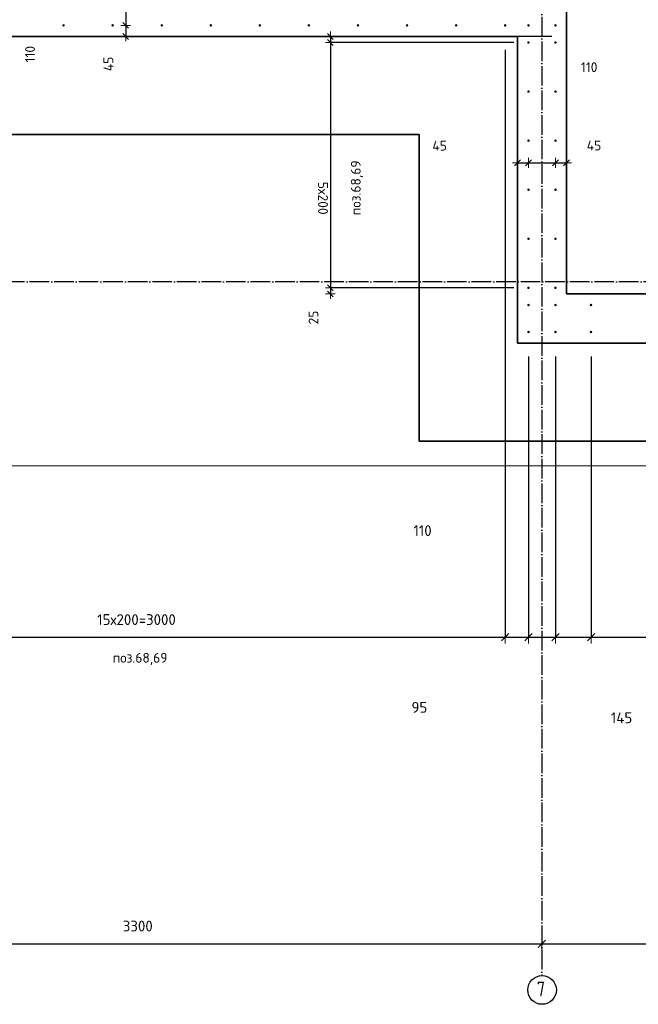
# Model space of a CAD drawing. Header units: millimetres. Extents: x -1001 to 124100, y -72947 to 40304.
# Tile 10 of 104: x 96321 to 98843, y -72946 to -68932. Entities that reach past the tile are written whole.
import ezdxf

# ---------------------------------------------------------------- set-up
doc = ezdxf.new("R2010")
doc.units = ezdxf.units.MM
doc.header["$PDMODE"] = 65
for name, pattern in [('______11', [100, 80, -10, 0, -10]), ('______5', [220, 160, -20, 20, -20]), ('________', [0])]:
    doc.linetypes.add(name, pattern=pattern)
for name, color, linetype, lineweight in [('Standard', 7, 'Continuous', 25), ('Арм.стержн. Выпуски', 180, 'Continuous', 35), ('Размерная линия_ общее', 7, 'Continuous', 13), ('Размерная линия_ общее_1', 7, 'Continuous', 13)]:
    doc.layers.add(name, color=color, linetype=linetype, lineweight=lineweight)
doc.layers.add('Осевая линия_ общее', color=7, linetype='______5', lineweight=13, true_color=0xa0a0a0)
doc.styles.add('ISOCPEUR', font='ISOCPEUR')
doc.dimstyles.new('DIMSTYLE_11', dxfattribs={"dimtxt": 40, "dimasz": 40, "dimexe": 0, "dimexo": 0, "dimgap": 20, "dimtad": 2, "dimdec": 0, "dimrnd": 5, "dimzin": 12, "dimdsep": 46, "dimtxsty": 'ISOCPEUR', "dimblk1": 'ALL_ML_STRICH', "dimblk2": 'ALL_ML_STRICH', "dimsah": 1, "dimcen": 0, "dimclrd": 7, "dimclre": 256, "dimclrt": 7, "dimadec": 0, "dimazin": 0, "dimtfac": 1, "dimtdec": 0, "dimtix": 1, "dimtmove": 2, "dimatfit": 3, "dimfxl": 0, "dimtvp": 1.2, "dimtzin": 0, "dimlwd": 0, "dimlwe": -3, "dimarcsym": 0})
doc.dimstyles.new('DIMSTYLE_20', dxfattribs={"dimtxt": 44, "dimasz": 50, "dimexe": 0, "dimexo": 0, "dimgap": 22, "dimtad": 2, "dimdec": 0, "dimrnd": 1, "dimzin": 12, "dimdsep": 46, "dimtxsty": 'ISOCPEUR', "dimblk1": 'ALL_ML_STRICH', "dimblk2": 'ALL_ML_STRICH', "dimsah": 1, "dimcen": 0, "dimclrd": 7, "dimclre": 256, "dimclrt": 7, "dimadec": 0, "dimazin": 0, "dimtfac": 1, "dimtdec": 0, "dimtix": 1, "dimtmove": 2, "dimatfit": 3, "dimfxl": 0, "dimtzin": 0, "dimlwd": 0, "dimlwe": -3, "dimarcsym": 0})
doc.dimstyles.new('DIMSTYLE_22', dxfattribs={"dimtxt": 44, "dimasz": 50, "dimexe": 0, "dimexo": 0, "dimgap": 22, "dimtad": 2, "dimdec": 0, "dimrnd": 1, "dimzin": 12, "dimdsep": 46, "dimtxsty": 'ISOCPEUR', "dimblk1": 'ALL_ML_STRICH', "dimblk2": 'ALL_ML_STRICH', "dimsah": 1, "dimcen": 0, "dimclrd": 7, "dimclre": 256, "dimclrt": 7, "dimadec": 0, "dimazin": 0, "dimtfac": 1, "dimtdec": 0, "dimtix": 1, "dimtmove": 2, "dimatfit": 3, "dimfxl": 0, "dimtvp": 1.2, "dimtzin": 0, "dimlwd": 0, "dimlwe": -3, "dimarcsym": 0})
doc.dimstyles.new('DIMSTYLE_24', dxfattribs={"dimtxt": 44, "dimasz": 50, "dimexe": 0, "dimexo": 0, "dimgap": 22, "dimtad": 0, "dimdec": 0, "dimrnd": 1, "dimzin": 12, "dimdsep": 46, "dimtxsty": 'ISOCPEUR', "dimblk1": 'ALL_ML_STRICH', "dimblk2": 'ALL_ML_STRICH', "dimsah": 1, "dimcen": 0, "dimclrd": 7, "dimclre": 256, "dimclrt": 7, "dimadec": 0, "dimazin": 0, "dimtfac": 1, "dimtdec": 0, "dimtix": 1, "dimtmove": 2, "dimatfit": 3, "dimfxl": 0, "dimtzin": 0, "dimlwd": 0, "dimlwe": -3, "dimarcsym": 0})
doc.dimstyles.new('DIMSTYLE_3', dxfattribs={"dimtxt": 44, "dimasz": 50, "dimexe": 0, "dimexo": 0, "dimgap": 22, "dimtad": 2, "dimdec": 0, "dimrnd": 5, "dimzin": 12, "dimdsep": 46, "dimtxsty": 'ISOCPEUR', "dimblk1": 'ALL_ML_STRICH', "dimblk2": 'ALL_ML_STRICH', "dimsah": 1, "dimcen": 0, "dimclrd": 7, "dimclre": 256, "dimclrt": 7, "dimadec": 0, "dimazin": 0, "dimtfac": 1, "dimtdec": 0, "dimtix": 1, "dimtmove": 2, "dimatfit": 3, "dimfxl": 0, "dimtzin": 0, "dimlwd": 0, "dimlwe": -3, "dimarcsym": 0})
doc.dimstyles.new('DIMSTYLE_9', dxfattribs={"dimtxt": 40, "dimasz": 40, "dimexe": 0, "dimexo": 0, "dimgap": 20, "dimtad": 2, "dimdec": 0, "dimrnd": 5, "dimzin": 12, "dimdsep": 46, "dimtxsty": 'ISOCPEUR', "dimblk1": 'ALL_ML_STRICH', "dimblk2": 'ALL_ML_STRICH', "dimsah": 1, "dimcen": 0, "dimclrd": 7, "dimclre": 256, "dimclrt": 7, "dimadec": 0, "dimazin": 0, "dimtfac": 1, "dimtdec": 0, "dimtix": 1, "dimtmove": 2, "dimatfit": 3, "dimfxl": 0, "dimtzin": 0, "dimlwd": 0, "dimlwe": -3, "dimarcsym": 0})

# ---------------------------------------------------------------- blocks, each defined once
blk = doc.blocks.new('ALL_ML_STRICH')
at = {"color": 0, "linetype": 'ByBlock', "lineweight": -2}
for p, q in [((-1, 0), (0.5, 0)), ((-0.3, -0.3), (0.3, 0.3)), ((0, -0.5), (0, 0.5))]:
    blk.add_line(p, q, dxfattribs=at)
blk = doc.blocks.new('*D23')
at = {"layer": 'DEFPOINTS', "color": 7, "linetype": 'Continuous', "lineweight": 13, "transparency": 33554687}
for p in [(95150, -72560), (98450, -72641.3), (95150, -72698.8)]:
    blk.add_point(p, dxfattribs=at)
at = {"layer": 'Размерная линия_ общее', "color": 253, "linetype": 'Continuous', "lineweight": -2, "true_color": 0xa0a0a0, "transparency": 33554687}
for p, q in [((95150, -72660), (95150, -72698.8)), ((98450, -72698.8), (98450, -72698.8))]:
    blk.add_line(p, q, dxfattribs=at)
at = {"layer": 'Размерная линия_ общее', "color": 7, "linetype": 'Continuous', "lineweight": -2, "transparency": 33554687}
blk.add_line((95150, -72698.8), (98450, -72698.8), dxfattribs=at)
at = {"layer": 'Размерная линия_ общее', "color": 7, "linetype": 'Continuous', "lineweight": 13, "transparency": 33554687, "xscale": 50, "yscale": 50, "zscale": 50, "rotation": 180}
blk.add_blockref('ALL_ML_STRICH', (95150, -72698.8), dxfattribs=at)
at = {"layer": 'Размерная линия_ общее', "color": 7, "linetype": 'Continuous', "lineweight": 13, "transparency": 33554687, "xscale": 50, "yscale": 50, "zscale": 50}
blk.add_blockref('ALL_ML_STRICH', (98450, -72698.8), dxfattribs=at)
at = {"layer": 'Размерная линия_ общее', "color": 7, "linetype": 'Continuous', "lineweight": 13, "transparency": 33554687, "insert": (96802.2, -72626.8), "char_height": 44, "width": 176, "attachment_point": 5, "style": 'ISOCPEUR'}
blk.add_mtext('\\A1;{3300}', dxfattribs=at)
blk = doc.blocks.new('*D24')
at = {"layer": 'DEFPOINTS', "color": 7, "linetype": 'Continuous', "lineweight": 13, "transparency": 33554687}
for p in [(101750, -72546.4), (98450, -72641.3), (98450, -72698.8)]:
    blk.add_point(p, dxfattribs=at)
at = {"layer": 'Размерная линия_ общее', "color": 253, "linetype": 'Continuous', "lineweight": -2, "true_color": 0xa0a0a0, "transparency": 33554687}
for p, q in [((101750, -72646.4), (101750, -72698.8)), ((98450, -72698.8), (98450, -72698.8))]:
    blk.add_line(p, q, dxfattribs=at)
at = {"layer": 'Размерная линия_ общее', "color": 7, "linetype": 'Continuous', "lineweight": -2, "transparency": 33554687}
blk.add_line((98450, -72698.8), (101750, -72698.8), dxfattribs=at)
at = {"layer": 'Размерная линия_ общее', "color": 7, "linetype": 'Continuous', "lineweight": 13, "transparency": 33554687, "xscale": 50, "yscale": 50, "zscale": 50, "rotation": 180}
blk.add_blockref('ALL_ML_STRICH', (98450, -72698.8), dxfattribs=at)
at = {"layer": 'Размерная линия_ общее', "color": 7, "linetype": 'Continuous', "lineweight": 13, "transparency": 33554687, "xscale": 50, "yscale": 50, "zscale": 50}
blk.add_blockref('ALL_ML_STRICH', (101750, -72698.8), dxfattribs=at)
at = {"layer": 'Размерная линия_ общее', "color": 7, "linetype": 'Continuous', "lineweight": 13, "transparency": 33554687, "insert": (100102.2, -72626.8), "char_height": 44, "width": 176, "attachment_point": 5, "style": 'ISOCPEUR'}
blk.add_mtext('\\A1;{3300}', dxfattribs=at)
blk = doc.blocks.new('*D159')
at = {"layer": 'DEFPOINTS', "color": 7, "linetype": 'Continuous', "lineweight": 13, "transparency": 33554687}
for p in [(98395, -69428), (98350, -69515.2), (98350, -69543.6)]:
    blk.add_point(p, dxfattribs=at)
at = {"layer": 'Размерная линия_ общее_1', "color": 253, "linetype": 'Continuous', "lineweight": -2, "true_color": 0xa0a0a0, "transparency": 33554687}
for p, q in [((98350, -69515.2), (98350, -69515.2)), ((98395, -69515.2), (98395, -69515.2))]:
    blk.add_line(p, q, dxfattribs=at)
at = {"layer": 'Размерная линия_ общее_1', "color": 7, "linetype": 'Continuous', "lineweight": -2, "transparency": 33554687}
blk.add_line((98350, -69515.2), (98395, -69515.2), dxfattribs=at)
at = {"layer": 'Размерная линия_ общее_1', "color": 7, "linetype": 'Continuous', "lineweight": 13, "transparency": 33554687, "xscale": 40, "yscale": 40, "zscale": 40, "rotation": 180}
blk.add_blockref('ALL_ML_STRICH', (98350, -69515.2), dxfattribs=at)
at = {"layer": 'Размерная линия_ общее_1', "color": 7, "linetype": 'Continuous', "lineweight": 13, "transparency": 33554687, "xscale": 40, "yscale": 40, "zscale": 40}
blk.add_blockref('ALL_ML_STRICH', (98395, -69515.2), dxfattribs=at)
at = {"layer": 'Размерная линия_ общее_1', "color": 7, "linetype": 'Continuous', "lineweight": 13, "transparency": 33554687, "insert": (98032.9, -69445.5), "char_height": 40, "width": 80, "attachment_point": 5, "style": 'ISOCPEUR'}
blk.add_mtext('\\A1;{45}', dxfattribs=at)
blk = doc.blocks.new('*D160')
at = {"layer": 'DEFPOINTS', "color": 7, "linetype": 'Continuous', "lineweight": 13, "transparency": 33554687}
for p in [(98395, -69428), (98505, -69428), (98395, -69515.2)]:
    blk.add_point(p, dxfattribs=at)
at = {"layer": 'Размерная линия_ общее_1', "color": 253, "linetype": 'Continuous', "lineweight": -2, "true_color": 0xa0a0a0, "transparency": 33554687}
for p, q in [((98395, -69515.2), (98395, -69515.2)), ((98505, -69515.2), (98505, -69515.2))]:
    blk.add_line(p, q, dxfattribs=at)
at = {"layer": 'Размерная линия_ общее_1', "color": 7, "linetype": 'Continuous', "lineweight": -2, "transparency": 33554687}
blk.add_line((98395, -69515.2), (98505, -69515.2), dxfattribs=at)
at = {"layer": 'Размерная линия_ общее_1', "color": 7, "linetype": 'Continuous', "lineweight": 13, "transparency": 33554687, "xscale": 40, "yscale": 40, "zscale": 40, "rotation": 180}
blk.add_blockref('ALL_ML_STRICH', (98395, -69515.2), dxfattribs=at)
at = {"layer": 'Размерная линия_ общее_1', "color": 7, "linetype": 'Continuous', "lineweight": 13, "transparency": 33554687, "xscale": 40, "yscale": 40, "zscale": 40}
blk.add_blockref('ALL_ML_STRICH', (98505, -69515.2), dxfattribs=at)
at = {"layer": 'Размерная линия_ общее_1', "color": 7, "linetype": 'Continuous', "lineweight": 13, "transparency": 33554687, "insert": (98642.5, -69125.5), "char_height": 40, "width": 120, "attachment_point": 5, "style": 'ISOCPEUR'}
blk.add_mtext('\\A1;{110}', dxfattribs=at)
blk = doc.blocks.new('*D161')
at = {"layer": 'DEFPOINTS', "color": 7, "linetype": 'Continuous', "lineweight": 13, "transparency": 33554687}
for p in [(98505, -69428), (98505, -69515.2), (98550, -69553.6)]:
    blk.add_point(p, dxfattribs=at)
at = {"layer": 'Размерная линия_ общее_1', "color": 253, "linetype": 'Continuous', "lineweight": -2, "true_color": 0xa0a0a0, "transparency": 33554687}
for p, q in [((98505, -69515.2), (98505, -69515.2)), ((98550, -69515.2), (98550, -69515.2))]:
    blk.add_line(p, q, dxfattribs=at)
at = {"layer": 'Размерная линия_ общее_1', "color": 7, "linetype": 'Continuous', "lineweight": -2, "transparency": 33554687}
blk.add_line((98505, -69515.2), (98550, -69515.2), dxfattribs=at)
at = {"layer": 'Размерная линия_ общее_1', "color": 7, "linetype": 'Continuous', "lineweight": 13, "transparency": 33554687, "xscale": 40, "yscale": 40, "zscale": 40, "rotation": 180}
blk.add_blockref('ALL_ML_STRICH', (98505, -69515.2), dxfattribs=at)
at = {"layer": 'Размерная линия_ общее_1', "color": 7, "linetype": 'Continuous', "lineweight": 13, "transparency": 33554687, "xscale": 40, "yscale": 40, "zscale": 40}
blk.add_blockref('ALL_ML_STRICH', (98550, -69515.2), dxfattribs=at)
at = {"layer": 'Размерная линия_ общее_1', "color": 7, "linetype": 'Continuous', "lineweight": 13, "transparency": 33554687, "insert": (98662.2, -69444.8), "char_height": 40, "width": 80, "attachment_point": 5, "style": 'ISOCPEUR'}
blk.add_mtext('\\A1;{45}', dxfattribs=at)
blk = doc.blocks.new('*D163')
at = {"layer": 'DEFPOINTS', "color": 7, "linetype": 'Continuous', "lineweight": 13, "transparency": 33554687}
for p in [(96665.8, -68845), (96753, -68845), (96665.8, -68955)]:
    blk.add_point(p, dxfattribs=at)
at = {"layer": 'Размерная линия_ общее_1', "color": 253, "linetype": 'Continuous', "lineweight": -2, "true_color": 0xa0a0a0, "transparency": 33554687}
for p, q in [((96753, -68845), (96753, -68845)), ((96753, -68955), (96753, -68955))]:
    blk.add_line(p, q, dxfattribs=at)
at = {"layer": 'Размерная линия_ общее_1', "color": 7, "linetype": 'Continuous', "lineweight": -2, "transparency": 33554687}
blk.add_line((96753, -68845), (96753, -68955), dxfattribs=at)
at = {"layer": 'Размерная линия_ общее_1', "color": 7, "linetype": 'Continuous', "lineweight": 13, "transparency": 33554687, "xscale": 40, "yscale": 40, "zscale": 40}
for p, rotation in [((96753, -68845), 90), ((96753, -68955), 270)]:
    blk.add_blockref('ALL_ML_STRICH', p, dxfattribs=dict(at, rotation=rotation))
at = {"layer": 'Размерная линия_ общее_1', "color": 7, "linetype": 'Continuous', "lineweight": 13, "transparency": 33554687, "insert": (96363.2, -69072.5), "char_height": 40, "width": 120, "attachment_point": 5, "rotation": 90, "style": 'ISOCPEUR'}
blk.add_mtext('\\A1;{110}', dxfattribs=at)
blk = doc.blocks.new('*D164')
at = {"layer": 'DEFPOINTS', "color": 7, "linetype": 'Continuous', "lineweight": 13, "transparency": 33554687}
for p in [(96665.8, -68955), (96753, -68955), (96791.4, -69000)]:
    blk.add_point(p, dxfattribs=at)
at = {"layer": 'Размерная линия_ общее_1', "color": 253, "linetype": 'Continuous', "lineweight": -2, "true_color": 0xa0a0a0, "transparency": 33554687}
for p, q in [((96753, -68955), (96753, -68955)), ((96753, -69000), (96753, -69000))]:
    blk.add_line(p, q, dxfattribs=at)
at = {"layer": 'Размерная линия_ общее_1', "color": 7, "linetype": 'Continuous', "lineweight": -2, "transparency": 33554687}
blk.add_line((96753, -68955), (96753, -69000), dxfattribs=at)
at = {"layer": 'Размерная линия_ общее_1', "color": 7, "linetype": 'Continuous', "lineweight": 13, "transparency": 33554687, "xscale": 40, "yscale": 40, "zscale": 40}
for p, rotation in [((96753, -68955), 90), ((96753, -69000), 270)]:
    blk.add_blockref('ALL_ML_STRICH', p, dxfattribs=dict(at, rotation=rotation))
at = {"layer": 'Размерная линия_ общее_1', "color": 7, "linetype": 'Continuous', "lineweight": 13, "transparency": 33554687, "insert": (96682.5, -69112.2), "char_height": 40, "width": 80, "attachment_point": 5, "rotation": 90, "style": 'ISOCPEUR'}
blk.add_mtext('\\A1;{45}', dxfattribs=at)
blk = doc.blocks.new('*D196')
at = {"layer": 'DEFPOINTS', "color": 7, "linetype": 'Continuous', "lineweight": 13, "transparency": 33554687}
for p in [(97587.5, -69000), (98435, -69025), (98590, -69000)]:
    blk.add_point(p, dxfattribs=at)
at = {"layer": 'Размерная линия_ общее_1', "color": 253, "linetype": 'Continuous', "lineweight": -2, "true_color": 0xa0a0a0, "transparency": 33554687}
for p, q in [((98490, -69000), (97587.5, -69000)), ((98335, -69025), (97587.5, -69025))]:
    blk.add_line(p, q, dxfattribs=at)
at = {"layer": 'Размерная линия_ общее_1', "color": 7, "linetype": 'Continuous', "lineweight": -2, "transparency": 33554687}
blk.add_line((97587.5, -69000), (97587.5, -69025), dxfattribs=at)
at = {"layer": 'Размерная линия_ общее_1', "color": 7, "linetype": 'Continuous', "lineweight": 13, "transparency": 33554687, "xscale": 40, "yscale": 40, "zscale": 40}
for p, rotation in [((97587.5, -69000), 90), ((97587.5, -69025), 270)]:
    blk.add_blockref('ALL_ML_STRICH', p, dxfattribs=dict(at, rotation=rotation))
at = {"layer": 'Размерная линия_ общее_1', "color": 7, "linetype": 'Continuous', "lineweight": 13, "transparency": 33554687, "insert": (97517.3, -68678.1), "char_height": 40, "width": 80, "attachment_point": 5, "rotation": 90, "style": 'ISOCPEUR'}
blk.add_mtext('\\A1;{25}', dxfattribs=at)
blk = doc.blocks.new('*D197')
at = {"layer": 'DEFPOINTS', "color": 7, "linetype": 'Continuous', "lineweight": 13, "transparency": 33554687}
for p in [(97587.5, -69025), (98435, -69025), (98435, -70025)]:
    blk.add_point(p, dxfattribs=at)
at = {"layer": 'Размерная линия_ общее_1', "color": 253, "linetype": 'Continuous', "lineweight": -2, "true_color": 0xa0a0a0, "transparency": 33554687}
for p, q in [((98335, -69025), (97587.5, -69025)), ((98335, -70025), (97587.5, -70025))]:
    blk.add_line(p, q, dxfattribs=at)
at = {"layer": 'Размерная линия_ общее_1', "color": 7, "linetype": 'Continuous', "lineweight": -2, "transparency": 33554687}
blk.add_line((97587.5, -69025), (97587.5, -70025), dxfattribs=at)
at = {"layer": 'Размерная линия_ общее_1', "color": 7, "linetype": 'Continuous', "lineweight": 13, "transparency": 33554687, "xscale": 40, "yscale": 40, "zscale": 40}
for p, rotation in [((97587.5, -69025), 90), ((97587.5, -70025), 270)]:
    blk.add_blockref('ALL_ML_STRICH', p, dxfattribs=dict(at, rotation=rotation))
at = {"layer": 'Размерная линия_ общее_1', "color": 7, "linetype": 'Continuous', "lineweight": 13, "transparency": 33554687, "insert": (97577.5, -69593), "char_height": 40, "width": 2, "attachment_point": 1, "rotation": 270, "line_spacing_factor": 0.60241, "style": 'ISOCPEUR'}
blk.add_mtext('5х200', dxfattribs=at)
blk = doc.blocks.new('*D198')
at = {"layer": 'DEFPOINTS', "color": 7, "linetype": 'Continuous', "lineweight": 13, "transparency": 33554687}
for p in [(97587.5, -70025), (98435, -70025), (97683.8, -70050)]:
    blk.add_point(p, dxfattribs=at)
at = {"layer": 'Размерная линия_ общее_1', "color": 253, "linetype": 'Continuous', "lineweight": -2, "true_color": 0xa0a0a0, "transparency": 33554687}
for p, q in [((98335, -70025), (97587.5, -70025)), ((97587.5, -70050), (97587.5, -70050))]:
    blk.add_line(p, q, dxfattribs=at)
at = {"layer": 'Размерная линия_ общее_1', "color": 7, "linetype": 'Continuous', "lineweight": -2, "transparency": 33554687}
blk.add_line((97587.5, -70025), (97587.5, -70050), dxfattribs=at)
at = {"layer": 'Размерная линия_ общее_1', "color": 7, "linetype": 'Continuous', "lineweight": 13, "transparency": 33554687, "xscale": 40, "yscale": 40, "zscale": 40}
for p, rotation in [((97587.5, -70025), 90), ((97587.5, -70050), 270)]:
    blk.add_blockref('ALL_ML_STRICH', p, dxfattribs=dict(at, rotation=rotation))
at = {"layer": 'Размерная линия_ общее_1', "color": 7, "linetype": 'Continuous', "lineweight": 13, "transparency": 33554687, "insert": (97518.7, -70146), "char_height": 40, "width": 80, "attachment_point": 5, "rotation": 90, "style": 'ISOCPEUR'}
blk.add_mtext('\\A1;{25}', dxfattribs=at)
blk = doc.blocks.new('*D318')
at = {"layer": 'DEFPOINTS', "color": 7, "linetype": 'Continuous', "lineweight": 13, "transparency": 33554687}
for p in [(95300, -68955), (98300, -68955), (95300, -71449.3)]:
    blk.add_point(p, dxfattribs=at)
at = {"layer": 'Размерная линия_ общее', "color": 253, "linetype": 'Continuous', "lineweight": -2, "true_color": 0xa0a0a0, "transparency": 33554687}
for p, q in [((95300, -69055), (95300, -71449.3)), ((98300, -69055), (98300, -71449.3))]:
    blk.add_line(p, q, dxfattribs=at)
at = {"layer": 'Размерная линия_ общее', "color": 7, "linetype": 'Continuous', "lineweight": -2, "transparency": 33554687}
blk.add_line((95300, -71449.3), (98300, -71449.3), dxfattribs=at)
at = {"layer": 'Размерная линия_ общее', "color": 7, "linetype": 'Continuous', "lineweight": 13, "transparency": 33554687, "xscale": 50, "yscale": 50, "zscale": 50, "rotation": 180}
blk.add_blockref('ALL_ML_STRICH', (95300, -71449.3), dxfattribs=at)
at = {"layer": 'Размерная линия_ общее', "color": 7, "linetype": 'Continuous', "lineweight": 13, "transparency": 33554687, "xscale": 50, "yscale": 50, "zscale": 50}
blk.add_blockref('ALL_ML_STRICH', (98300, -71449.3), dxfattribs=at)
at = {"layer": 'Размерная линия_ общее', "color": 7, "linetype": 'Continuous', "lineweight": 13, "transparency": 33554687, "insert": (96637.2, -71355.3), "char_height": 44, "width": 2.2, "attachment_point": 1, "line_spacing_factor": 0.60241, "style": 'ISOCPEUR'}
blk.add_mtext('15х200=3000', dxfattribs=at)
blk = doc.blocks.new('*D319')
at = {"layer": 'DEFPOINTS', "color": 7, "linetype": 'Continuous', "lineweight": 13, "transparency": 33554687}
for p in [(98300, -68955), (98395, -70205), (98300, -71449.3)]:
    blk.add_point(p, dxfattribs=at)
at = {"layer": 'Размерная линия_ общее', "color": 253, "linetype": 'Continuous', "lineweight": -2, "true_color": 0xa0a0a0, "transparency": 33554687}
for p, q in [((98300, -69055), (98300, -71449.3)), ((98395, -70305), (98395, -71449.3))]:
    blk.add_line(p, q, dxfattribs=at)
at = {"layer": 'Размерная линия_ общее', "color": 7, "linetype": 'Continuous', "lineweight": -2, "transparency": 33554687}
blk.add_line((98300, -71449.3), (98395, -71449.3), dxfattribs=at)
at = {"layer": 'Размерная линия_ общее', "color": 7, "linetype": 'Continuous', "lineweight": 13, "transparency": 33554687, "xscale": 50, "yscale": 50, "zscale": 50, "rotation": 180}
blk.add_blockref('ALL_ML_STRICH', (98300, -71449.3), dxfattribs=at)
at = {"layer": 'Размерная линия_ общее', "color": 7, "linetype": 'Continuous', "lineweight": 13, "transparency": 33554687, "xscale": 50, "yscale": 50, "zscale": 50}
blk.add_blockref('ALL_ML_STRICH', (98395, -71449.3), dxfattribs=at)
at = {"layer": 'Размерная линия_ общее', "color": 7, "linetype": 'Continuous', "lineweight": 13, "transparency": 33554687, "insert": (97950.3, -71735.3), "char_height": 44, "width": 88, "attachment_point": 5, "style": 'ISOCPEUR'}
blk.add_mtext('\\A1;{95}', dxfattribs=at)
blk = doc.blocks.new('*D320')
at = {"layer": 'DEFPOINTS', "color": 7, "linetype": 'Continuous', "lineweight": 13, "transparency": 33554687}
for p in [(98395, -70205), (98505, -70205), (98395, -71449.3)]:
    blk.add_point(p, dxfattribs=at)
at = {"layer": 'Размерная линия_ общее', "color": 253, "linetype": 'Continuous', "lineweight": -2, "true_color": 0xa0a0a0, "transparency": 33554687}
for p, q in [((98395, -70305), (98395, -71449.3)), ((98505, -70305), (98505, -71449.3))]:
    blk.add_line(p, q, dxfattribs=at)
at = {"layer": 'Размерная линия_ общее', "color": 7, "linetype": 'Continuous', "lineweight": -2, "transparency": 33554687}
blk.add_line((98395, -71449.3), (98505, -71449.3), dxfattribs=at)
at = {"layer": 'Размерная линия_ общее', "color": 7, "linetype": 'Continuous', "lineweight": 13, "transparency": 33554687, "xscale": 50, "yscale": 50, "zscale": 50, "rotation": 180}
blk.add_blockref('ALL_ML_STRICH', (98395, -71449.3), dxfattribs=at)
at = {"layer": 'Размерная линия_ общее', "color": 7, "linetype": 'Continuous', "lineweight": 13, "transparency": 33554687, "xscale": 50, "yscale": 50, "zscale": 50}
blk.add_blockref('ALL_ML_STRICH', (98505, -71449.3), dxfattribs=at)
at = {"layer": 'Размерная линия_ общее', "color": 7, "linetype": 'Continuous', "lineweight": 13, "transparency": 33554687, "insert": (97963.3, -71014.6), "char_height": 44, "width": 132, "attachment_point": 5, "style": 'ISOCPEUR'}
blk.add_mtext('\\A1;{110}', dxfattribs=at)
blk = doc.blocks.new('*D321')
at = {"layer": 'DEFPOINTS', "color": 7, "linetype": 'Continuous', "lineweight": 13, "transparency": 33554687}
for p in [(98505, -70205), (98650, -70205), (98505, -71449.3)]:
    blk.add_point(p, dxfattribs=at)
at = {"layer": 'Размерная линия_ общее', "color": 253, "linetype": 'Continuous', "lineweight": -2, "true_color": 0xa0a0a0, "transparency": 33554687}
for p, q in [((98505, -70305), (98505, -71449.3)), ((98650, -70305), (98650, -71449.3))]:
    blk.add_line(p, q, dxfattribs=at)
at = {"layer": 'Размерная линия_ общее', "color": 7, "linetype": 'Continuous', "lineweight": -2, "transparency": 33554687}
blk.add_line((98505, -71449.3), (98650, -71449.3), dxfattribs=at)
at = {"layer": 'Размерная линия_ общее', "color": 7, "linetype": 'Continuous', "lineweight": 13, "transparency": 33554687, "xscale": 50, "yscale": 50, "zscale": 50, "rotation": 180}
blk.add_blockref('ALL_ML_STRICH', (98505, -71449.3), dxfattribs=at)
at = {"layer": 'Размерная линия_ общее', "color": 7, "linetype": 'Continuous', "lineweight": 13, "transparency": 33554687, "xscale": 50, "yscale": 50, "zscale": 50}
blk.add_blockref('ALL_ML_STRICH', (98650, -71449.3), dxfattribs=at)
at = {"layer": 'Размерная линия_ общее', "color": 7, "linetype": 'Continuous', "lineweight": 13, "transparency": 33554687, "insert": (98774.5, -71777.7), "char_height": 44, "width": 132, "attachment_point": 5, "style": 'ISOCPEUR'}
blk.add_mtext('\\A1;{145}', dxfattribs=at)
blk = doc.blocks.new('*D322')
at = {"layer": 'DEFPOINTS', "color": 7, "linetype": 'Continuous', "lineweight": 13, "transparency": 33554687}
for p in [(98650, -70205), (99450, -70205), (98650, -71449.3)]:
    blk.add_point(p, dxfattribs=at)
at = {"layer": 'Размерная линия_ общее', "color": 253, "linetype": 'Continuous', "lineweight": -2, "true_color": 0xa0a0a0, "transparency": 33554687}
for p, q in [((98650, -70305), (98650, -71449.3)), ((99450, -70305), (99450, -71449.3))]:
    blk.add_line(p, q, dxfattribs=at)
at = {"layer": 'Размерная линия_ общее', "color": 7, "linetype": 'Continuous', "lineweight": -2, "transparency": 33554687}
blk.add_line((98650, -71449.3), (99450, -71449.3), dxfattribs=at)
at = {"layer": 'Размерная линия_ общее', "color": 7, "linetype": 'Continuous', "lineweight": 13, "transparency": 33554687, "xscale": 50, "yscale": 50, "zscale": 50, "rotation": 180}
blk.add_blockref('ALL_ML_STRICH', (98650, -71449.3), dxfattribs=at)
at = {"layer": 'Размерная линия_ общее', "color": 7, "linetype": 'Continuous', "lineweight": 13, "transparency": 33554687, "xscale": 50, "yscale": 50, "zscale": 50}
blk.add_blockref('ALL_ML_STRICH', (99450, -71449.3), dxfattribs=at)
at = {"layer": 'Размерная линия_ общее', "color": 7, "linetype": 'Continuous', "lineweight": 13, "transparency": 33554687, "insert": (99052.2, -71377.3), "char_height": 44, "width": 132, "attachment_point": 5, "style": 'ISOCPEUR'}
blk.add_mtext('\\A1;{800}', dxfattribs=at)

msp = doc.modelspace()

# ---------------------------------------------------------------- hatches: boundary and pattern name
at = {"layer": 'Арм.стержн. Выпуски', "linetype": 'Continuous', "lineweight": 35, "transparency": 33554687}
for points in [[(96505, -68955), (96504.6, -68953.1), (96503.5, -68951.5), (96501.9, -68950.4), (96500, -68950), (96498.1, -68950.4), (96496.5, -68951.5), (96495.4, -68953.1), (96495, -68955), (96495.4, -68956.9), (96496.5, -68958.5), (96498.1, -68959.6), (96500, -68960), (96501.9, -68959.6), (96503.5, -68958.5), (96504.6, -68956.9)], [(96705, -68955), (96704.6, -68953.1), (96703.5, -68951.5), (96701.9, -68950.4), (96700, -68950), (96698.1, -68950.4), (96696.5, -68951.5), (96695.4, -68953.1), (96695, -68955), (96695.4, -68956.9), (96696.5, -68958.5), (96698.1, -68959.6), (96700, -68960), (96701.9, -68959.6), (96703.5, -68958.5), (96704.6, -68956.9)], [(96905, -68955), (96904.6, -68953.1), (96903.5, -68951.5), (96901.9, -68950.4), (96900, -68950), (96898.1, -68950.4), (96896.5, -68951.5), (96895.4, -68953.1), (96895, -68955), (96895.4, -68956.9), (96896.5, -68958.5), (96898.1, -68959.6), (96900, -68960), (96901.9, -68959.6), (96903.5, -68958.5), (96904.6, -68956.9)], [(97105, -68955), (97104.6, -68953.1), (97103.5, -68951.5), (97101.9, -68950.4), (97100, -68950), (97098.1, -68950.4), (97096.5, -68951.5), (97095.4, -68953.1), (97095, -68955), (97095.4, -68956.9), (97096.5, -68958.5), (97098.1, -68959.6), (97100, -68960), (97101.9, -68959.6), (97103.5, -68958.5), (97104.6, -68956.9)], [(97305, -68955), (97304.6, -68953.1), (97303.5, -68951.5), (97301.9, -68950.4), (97300, -68950), (97298.1, -68950.4), (97296.5, -68951.5), (97295.4, -68953.1), (97295, -68955), (97295.4, -68956.9), (97296.5, -68958.5), (97298.1, -68959.6), (97300, -68960), (97301.9, -68959.6), (97303.5, -68958.5), (97304.6, -68956.9)], [(97505, -68955), (97504.6, -68953.1), (97503.5, -68951.5), (97501.9, -68950.4), (97500, -68950), (97498.1, -68950.4), (97496.5, -68951.5), (97495.4, -68953.1), (97495, -68955), (97495.4, -68956.9), (97496.5, -68958.5), (97498.1, -68959.6), (97500, -68960), (97501.9, -68959.6), (97503.5, -68958.5), (97504.6, -68956.9)], [(97705, -68955), (97704.6, -68953.1), (97703.5, -68951.5), (97701.9, -68950.4), (97700, -68950), (97698.1, -68950.4), (97696.5, -68951.5), (97695.4, -68953.1), (97695, -68955), (97695.4, -68956.9), (97696.5, -68958.5), (97698.1, -68959.6), (97700, -68960), (97701.9, -68959.6), (97703.5, -68958.5), (97704.6, -68956.9)], [(97905, -68955), (97904.6, -68953.1), (97903.5, -68951.5), (97901.9, -68950.4), (97900, -68950), (97898.1, -68950.4), (97896.5, -68951.5), (97895.4, -68953.1), (97895, -68955), (97895.4, -68956.9), (97896.5, -68958.5), (97898.1, -68959.6), (97900, -68960), (97901.9, -68959.6), (97903.5, -68958.5), (97904.6, -68956.9)], [(98105, -68955), (98104.6, -68953.1), (98103.5, -68951.5), (98101.9, -68950.4), (98100, -68950), (98098.1, -68950.4), (98096.5, -68951.5), (98095.4, -68953.1), (98095, -68955), (98095.4, -68956.9), (98096.5, -68958.5), (98098.1, -68959.6), (98100, -68960), (98101.9, -68959.6), (98103.5, -68958.5), (98104.6, -68956.9)], [(98305, -68955), (98304.6, -68953.1), (98303.5, -68951.5), (98301.9, -68950.4), (98300, -68950), (98298.1, -68950.4), (98296.5, -68951.5), (98295.4, -68953.1), (98295, -68955), (98295.4, -68956.9), (98296.5, -68958.5), (98298.1, -68959.6), (98300, -68960), (98301.9, -68959.6), (98303.5, -68958.5), (98304.6, -68956.9)], [(98400, -68955), (98399.6, -68953.1), (98398.5, -68951.5), (98396.9, -68950.4), (98395, -68950), (98393.1, -68950.4), (98391.5, -68951.5), (98390.4, -68953.1), (98390, -68955), (98390.4, -68956.9), (98391.5, -68958.5), (98393.1, -68959.6), (98395, -68960), (98396.9, -68959.6), (98398.5, -68958.5), (98399.6, -68956.9)], [(98510, -68955), (98509.6, -68953.1), (98508.5, -68951.5), (98506.9, -68950.4), (98505, -68950), (98503.1, -68950.4), (98501.5, -68951.5), (98500.4, -68953.1), (98500, -68955), (98500.4, -68956.9), (98501.5, -68958.5), (98503.1, -68959.6), (98505, -68960), (98506.9, -68959.6), (98508.5, -68958.5), (98509.6, -68956.9)], [(98400, -69025), (98399.6, -69023.1), (98398.5, -69021.5), (98396.9, -69020.4), (98395, -69020), (98393.1, -69020.4), (98391.5, -69021.5), (98390.4, -69023.1), (98390, -69025), (98390.4, -69026.9), (98391.5, -69028.5), (98393.1, -69029.6), (98395, -69030), (98396.9, -69029.6), (98398.5, -69028.5), (98399.6, -69026.9)], [(98510, -69025), (98509.6, -69023.1), (98508.5, -69021.5), (98506.9, -69020.4), (98505, -69020), (98503.1, -69020.4), (98501.5, -69021.5), (98500.4, -69023.1), (98500, -69025), (98500.4, -69026.9), (98501.5, -69028.5), (98503.1, -69029.6), (98505, -69030), (98506.9, -69029.6), (98508.5, -69028.5), (98509.6, -69026.9)], [(98400, -69225), (98399.6, -69223.1), (98398.5, -69221.5), (98396.9, -69220.4), (98395, -69220), (98393.1, -69220.4), (98391.5, -69221.5), (98390.4, -69223.1), (98390, -69225), (98390.4, -69226.9), (98391.5, -69228.5), (98393.1, -69229.6), (98395, -69230), (98396.9, -69229.6), (98398.5, -69228.5), (98399.6, -69226.9)], [(98510, -69225), (98509.6, -69223.1), (98508.5, -69221.5), (98506.9, -69220.4), (98505, -69220), (98503.1, -69220.4), (98501.5, -69221.5), (98500.4, -69223.1), (98500, -69225), (98500.4, -69226.9), (98501.5, -69228.5), (98503.1, -69229.6), (98505, -69230), (98506.9, -69229.6), (98508.5, -69228.5), (98509.6, -69226.9)], [(98400, -69425), (98399.6, -69423.1), (98398.5, -69421.5), (98396.9, -69420.4), (98395, -69420), (98393.1, -69420.4), (98391.5, -69421.5), (98390.4, -69423.1), (98390, -69425), (98390.4, -69426.9), (98391.5, -69428.5), (98393.1, -69429.6), (98395, -69430), (98396.9, -69429.6), (98398.5, -69428.5), (98399.6, -69426.9)], [(98510, -69425), (98509.6, -69423.1), (98508.5, -69421.5), (98506.9, -69420.4), (98505, -69420), (98503.1, -69420.4), (98501.5, -69421.5), (98500.4, -69423.1), (98500, -69425), (98500.4, -69426.9), (98501.5, -69428.5), (98503.1, -69429.6), (98505, -69430), (98506.9, -69429.6), (98508.5, -69428.5), (98509.6, -69426.9)], [(98400, -69625), (98399.6, -69623.1), (98398.5, -69621.5), (98396.9, -69620.4), (98395, -69620), (98393.1, -69620.4), (98391.5, -69621.5), (98390.4, -69623.1), (98390, -69625), (98390.4, -69626.9), (98391.5, -69628.5), (98393.1, -69629.6), (98395, -69630), (98396.9, -69629.6), (98398.5, -69628.5), (98399.6, -69626.9)], [(98510, -69625), (98509.6, -69623.1), (98508.5, -69621.5), (98506.9, -69620.4), (98505, -69620), (98503.1, -69620.4), (98501.5, -69621.5), (98500.4, -69623.1), (98500, -69625), (98500.4, -69626.9), (98501.5, -69628.5), (98503.1, -69629.6), (98505, -69630), (98506.9, -69629.6), (98508.5, -69628.5), (98509.6, -69626.9)], [(98400, -69825), (98399.6, -69823.1), (98398.5, -69821.5), (98396.9, -69820.4), (98395, -69820), (98393.1, -69820.4), (98391.5, -69821.5), (98390.4, -69823.1), (98390, -69825), (98390.4, -69826.9), (98391.5, -69828.5), (98393.1, -69829.6), (98395, -69830), (98396.9, -69829.6), (98398.5, -69828.5), (98399.6, -69826.9)], [(98510, -69825), (98509.6, -69823.1), (98508.5, -69821.5), (98506.9, -69820.4), (98505, -69820), (98503.1, -69820.4), (98501.5, -69821.5), (98500.4, -69823.1), (98500, -69825), (98500.4, -69826.9), (98501.5, -69828.5), (98503.1, -69829.6), (98505, -69830), (98506.9, -69829.6), (98508.5, -69828.5), (98509.6, -69826.9)], [(98400, -70025), (98399.6, -70023.1), (98398.5, -70021.5), (98396.9, -70020.4), (98395, -70020), (98393.1, -70020.4), (98391.5, -70021.5), (98390.4, -70023.1), (98390, -70025), (98390.4, -70026.9), (98391.5, -70028.5), (98393.1, -70029.6), (98395, -70030), (98396.9, -70029.6), (98398.5, -70028.5), (98399.6, -70026.9)], [(98510, -70025), (98509.6, -70023.1), (98508.5, -70021.5), (98506.9, -70020.4), (98505, -70020), (98503.1, -70020.4), (98501.5, -70021.5), (98500.4, -70023.1), (98500, -70025), (98500.4, -70026.9), (98501.5, -70028.5), (98503.1, -70029.6), (98505, -70030), (98506.9, -70029.6), (98508.5, -70028.5), (98509.6, -70026.9)], [(98400, -70095), (98399.6, -70093.1), (98398.5, -70091.5), (98396.9, -70090.4), (98395, -70090), (98393.1, -70090.4), (98391.5, -70091.5), (98390.4, -70093.1), (98390, -70095), (98390.4, -70096.9), (98391.5, -70098.5), (98393.1, -70099.6), (98395, -70100), (98396.9, -70099.6), (98398.5, -70098.5), (98399.6, -70096.9)], [(98510, -70095), (98509.6, -70093.1), (98508.5, -70091.5), (98506.9, -70090.4), (98505, -70090), (98503.1, -70090.4), (98501.5, -70091.5), (98500.4, -70093.1), (98500, -70095), (98500.4, -70096.9), (98501.5, -70098.5), (98503.1, -70099.6), (98505, -70100), (98506.9, -70099.6), (98508.5, -70098.5), (98509.6, -70096.9)], [(98655, -70095), (98654.6, -70093.1), (98653.5, -70091.5), (98651.9, -70090.4), (98650, -70090), (98648.1, -70090.4), (98646.5, -70091.5), (98645.4, -70093.1), (98645, -70095), (98645.4, -70096.9), (98646.5, -70098.5), (98648.1, -70099.6), (98650, -70100), (98651.9, -70099.6), (98653.5, -70098.5), (98654.6, -70096.9)], [(98400, -70205), (98399.6, -70203.1), (98398.5, -70201.5), (98396.9, -70200.4), (98395, -70200), (98393.1, -70200.4), (98391.5, -70201.5), (98390.4, -70203.1), (98390, -70205), (98390.4, -70206.9), (98391.5, -70208.5), (98393.1, -70209.6), (98395, -70210), (98396.9, -70209.6), (98398.5, -70208.5), (98399.6, -70206.9)], [(98510, -70205), (98509.6, -70203.1), (98508.5, -70201.5), (98506.9, -70200.4), (98505, -70200), (98503.1, -70200.4), (98501.5, -70201.5), (98500.4, -70203.1), (98500, -70205), (98500.4, -70206.9), (98501.5, -70208.5), (98503.1, -70209.6), (98505, -70210), (98506.9, -70209.6), (98508.5, -70208.5), (98509.6, -70206.9)], [(98655, -70205), (98654.6, -70203.1), (98653.5, -70201.5), (98651.9, -70200.4), (98650, -70200), (98648.1, -70200.4), (98646.5, -70201.5), (98645.4, -70203.1), (98645, -70205), (98645.4, -70206.9), (98646.5, -70208.5), (98648.1, -70209.6), (98650, -70210), (98651.9, -70209.6), (98653.5, -70208.5), (98654.6, -70206.9)]]:
    msp.add_hatch(color=4, dxfattribs=at).paths.add_polyline_path(points)

# ---------------------------------------------------------------- linework, layer by layer
at = {"color": 7, "linetype": 'Continuous', "lineweight": 35, "transparency": 33554687}
for p, q in [((98550, -68800), (98550, -70050)), ((98350, -69000), (92190, -69000)), ((98350, -70050), (98350, -69000)), ((98350, -70250), (98350, -70050)), ((98550, -70050), (101650, -70050)), ((101650, -70250), (98350, -70250))]:
    msp.add_line(p, q, dxfattribs=at)
at = {"color": 7, "linetype": '________', "lineweight": 35, "transparency": 33554687}
msp.add_line((93770, -69000), (98350, -69000), dxfattribs=at)
at = {"layer": 'Standard', "color": 7, "linetype": 'Continuous', "lineweight": 13, "transparency": 33554687}
msp.add_lwpolyline([(79182.6, -70750), (105457, -70750), (105457, -23310), (79182.6, -23310), (79182.6, -70750)], dxfattribs=at)
at = {"layer": 'Осевая линия_ общее', "color": 253, "linetype": '______11', "lineweight": -3, "true_color": 0xa0a0a0, "transparency": 33554687}
for p, q in [((98450, -48400), (98450, -72827.9)), ((105150, -70000), (77142.2, -70000))]:
    msp.add_line(p, q, dxfattribs=at)
at = {"layer": 'Осевая линия_ общее', "color": 7, "linetype": 'Continuous', "lineweight": -3, "transparency": 33554687}
msp.add_circle((98450.5, -72887.2), 58.5, dxfattribs=at)
at = {"layer": 'Размерная линия_ общее', "color": 7, "linetype": 'Continuous', "lineweight": 35, "transparency": 33554687}
for p, q in [((97950, -69400), (92590, -69400)), ((97950, -70650), (97950, -69400)), ((102250, -70650), (97950, -70650))]:
    msp.add_line(p, q, dxfattribs=at)

# ---------------------------------------------------------------- texts
at = {"layer": 'Standard', "color": 7, "linetype": 'Continuous', "lineweight": 13, "transparency": 33554687, "insert": (97670.9, -69617.2), "char_height": 40, "width": 239.298, "attachment_point": 2, "rotation": 90, "style": 'ISOCPEUR'}
msp.add_mtext('\\A1;{\\fISOCPEUR|i0|b0;\\H40.000000;\\W1.000000;\\C7;поз.68,69}\\P', dxfattribs=at)
at = {"layer": 'Standard', "color": 7, "linetype": 'Continuous', "lineweight": 13, "transparency": 33554687, "insert": (96811.9, -71513), "char_height": 40, "width": 239.298, "attachment_point": 2, "style": 'ISOCPEUR'}
msp.add_mtext('\\A1;{\\fISOCPEUR|i0|b0;\\H40.000000;\\W1.000000;\\C7;поз.68,69}\\P', dxfattribs=at)
at = {"layer": 'Осевая линия_ общее', "color": 7, "linetype": 'Continuous', "lineweight": -3, "transparency": 33554687, "insert": (98429.5, -72913.3), "char_height": 60, "width": 65.281, "attachment_point": 7, "style": 'ISOCPEUR'}
msp.add_mtext('\\W0.78;7', dxfattribs=at)

# ---------------------------------------------------------------- dimensions: what is measured, and where the dimension line sits
at = {"layer": 'Размерная линия_ общее', "color": 7, "linetype": 'Continuous', "lineweight": 13, "transparency": 33554687}
dim = msp.add_linear_dim(base=(98300, -71449.3), p1=(95300, -69055), p2=(98300, -69055), text='15х200=3000', dimstyle='DIMSTYLE_20', override={"dimpost": '<>', "dimclrd": 7, "dimclre": 253, "dimclrt": 7, "dimlwd": 0, "dimlwe": 65533}, dxfattribs=at)
dim.commit()
dim.dimension.update_dxf_attribs({"geometry": '*D318', "text_midpoint": (96800, -71427.3), "dimtype": 160})
for base, p1, p2, dimstyle, picture, middle in [((98395, -71449.3), (98300, -69055), (98395, -70305), 'DIMSTYLE_24', '*D319', (97950.3, -71735.3)), ((98505, -71449.3), (98395, -70305), (98505, -70305), 'DIMSTYLE_22', '*D320', (97963.3, -71014.6)), ((98650, -71449.3), (98505, -70305), (98650, -70305), 'DIMSTYLE_24', '*D321', (98774.5, -71777.7)), ((99450, -71449.3), (98650, -70305), (99450, -70305), 'DIMSTYLE_20', '*D322', (99052.2, -71377.3)), ((98450, -72698.8), (95150, -72660), (98450, -72698.8), 'DIMSTYLE_3', '*D23', (96802.2, -72626.8)), ((101750, -72698.8), (98450, -72698.8), (101750, -72646.4), 'DIMSTYLE_3', '*D24', (100102.2, -72626.8))]:
    dim = msp.add_linear_dim(base=base, p1=p1, p2=p2, dimstyle=dimstyle, override={"dimpost": '<>', "dimclrd": 7, "dimclre": 253, "dimclrt": 7, "dimlwd": 0, "dimlwe": 65533}, dxfattribs=at)
    dim.commit()
    dim.dimension.update_dxf_attribs({"geometry": picture, "text_midpoint": middle, "dimtype": 160})
at = {"layer": 'Размерная линия_ общее_1', "color": 7, "linetype": 'Continuous', "lineweight": 13, "transparency": 33554687}
for base, p1, p2, picture, middle in [((97587.5, -69025), (98490, -69000), (98335, -69025), '*D196', (97517.3, -68678.1)), ((96753, -68955), (96753, -68845), (96753, -68955), '*D163', (96363.2, -69072.5)), ((96753, -69000), (96753, -68955), (96753, -69000), '*D164', (96682.5, -69112.2)), ((97587.5, -70050), (98335, -70025), (97587.5, -70050), '*D198', (97518.7, -70146))]:
    dim = msp.add_linear_dim(base=base, p1=p1, p2=p2, angle=270, dimstyle='DIMSTYLE_11', override={"dimpost": '<>', "dimclrd": 7, "dimclre": 253, "dimclrt": 7, "dimlwd": 0, "dimlwe": 65533}, dxfattribs=at)
    dim.commit()
    dim.dimension.update_dxf_attribs({"geometry": picture, "text_midpoint": middle, "dimtype": 160})
dim = msp.add_linear_dim(base=(97587.5, -70025), p1=(98335, -69025), p2=(98335, -70025), angle=270, text='5х200', dimstyle='DIMSTYLE_9', override={"dimpost": '<>', "dimclrd": 7, "dimclre": 253, "dimclrt": 7, "dimlwd": 0, "dimlwe": 65533}, dxfattribs=at)
dim.commit()
dim.dimension.update_dxf_attribs({"geometry": '*D197', "text_midpoint": (97567.5, -69525), "dimtype": 160})
for base, p1, p2, picture, middle in [((98505, -69515.2), (98395, -69515.2), (98505, -69515.2), '*D160', (98642.5, -69125.5)), ((98395, -69515.2), (98350, -69515.2), (98395, -69515.2), '*D159', (98032.9, -69445.5)), ((98550, -69515.2), (98505, -69515.2), (98550, -69515.2), '*D161', (98662.2, -69444.8))]:
    dim = msp.add_linear_dim(base=base, p1=p1, p2=p2, dimstyle='DIMSTYLE_11', override={"dimpost": '<>', "dimclrd": 7, "dimclre": 253, "dimclrt": 7, "dimlwd": 0, "dimlwe": 65533}, dxfattribs=at)
    dim.commit()
    dim.dimension.update_dxf_attribs({"geometry": picture, "text_midpoint": middle, "dimtype": 160})

doc.saveas('drawing.dxf')
